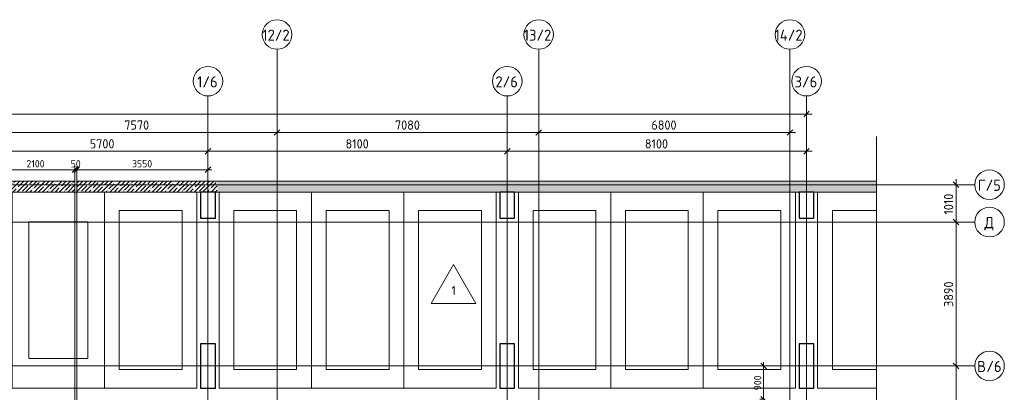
# Model space of a CAD drawing. Header units: millimetres. Extents: x 25887 to 100685, y -10965 to 131188.
# Tile 49 of 49: x 65704 to 92352, y 120898 to 130972. Entities that reach past the tile are written whole.
import ezdxf

# ---------------------------------------------------------------- set-up
doc = ezdxf.new("R2010")
doc.units = ezdxf.units.MM
doc.linetypes.add('4_ Штрихпунктир_ 10 х 2 мм', pattern=[14, 10, -2, 0, -2])
for name, color, linetype, lineweight in [('A-ANNO-DIMS', 7, 'Continuous', 5), ('A-ANNO-DIMS-100', 7, 'Continuous', 5), ('A-DETL-GENF', 7, 'Continuous', 13), ('A-FLOR', 7, 'Continuous', 13), ('A-FLOR-IDEN', 7, 'Continuous', 5), ('A-GENM', 7, 'Continuous', 13), ('A-WALL', 7, 'Continuous', 13), ('A-WALL-PATT', 7, 'Continuous', 13), ('C-PRKG', 7, 'Continuous', 13), ('S-COLS', 7, 'Continuous', 25), ('S-GRID', 7, 'Continuous', 5), ('S-GRID-IDEN', 7, 'Continuous', 5)]:
    doc.layers.add(name, color=color, linetype=linetype, lineweight=lineweight)
doc.styles.add('GOST Common_1', font='GOST_Common.ttf', dxfattribs={"height": 300})
doc.styles.add('GOST Common_2', font='GOST_Common.ttf', dxfattribs={"height": 200})
doc.styles.add('GOST Common_3', font='GOST_Common.ttf', dxfattribs={"height": 250})
doc.dimstyles.new('2_5_мм', dxfattribs={"dimscale": 304.8, "dimtxt": 251.428749, "dimasz": 0.492126, "dimexe": 0.492126, "dimexo": 0.492126, "dimgap": 0, "dimtad": 1, "dimdec": 5, "dimrnd": 1e-05, "dimdsep": 46, "dimtxsty": 'GOST Common_3', "dimblk1": 'OBLIQUE', "dimblk2": 'OBLIQUE', "dimsah": 1, "dimcen": 0.09, "dimdle": 0.492126, "dimadec": 5, "dimazin": 2, "dimtfac": 1, "dimtdec": 4, "dimtix": 1, "dimtmove": 0, "dimatfit": 3, "dimfxl": 1, "dimtvp": 1, "dimtolj": 1, "dimtzin": 0, "dimarcsym": 2})
doc.dimstyles.new('2_5_мм_1', dxfattribs={"dimscale": 304.8, "dimtxt": 251.428749, "dimasz": 0.492126, "dimexe": 0.492126, "dimexo": 0.492126, "dimgap": 0, "dimtad": 1, "dimdec": 5, "dimrnd": 1e-05, "dimdsep": 46, "dimtxsty": 'GOST Common_3', "dimblk1": 'OBLIQUE', "dimblk2": 'OBLIQUE', "dimsah": 1, "dimcen": 0.09, "dimdle": 0.492126, "dimadec": 5, "dimazin": 2, "dimtfac": 1, "dimtdec": 4, "dimtix": 1, "dimtmove": 1, "dimatfit": 3, "dimfxl": 1, "dimtvp": 1, "dimtolj": 1, "dimtzin": 0, "dimarcsym": 2})
doc.dimstyles.new('2_мм_1', dxfattribs={"dimscale": 304.8, "dimtxt": 201.142999, "dimasz": 0.492126, "dimexe": 0.328084, "dimexo": 0.492126, "dimgap": 0, "dimtad": 1, "dimdec": 0, "dimdsep": 46, "dimtxsty": 'GOST Common_2', "dimblk1": 'OBLIQUE', "dimblk2": 'OBLIQUE', "dimsah": 1, "dimcen": 0.09, "dimdle": 0.328084, "dimadec": 5, "dimazin": 2, "dimtfac": 1, "dimtdec": 4, "dimtix": 1, "dimtmove": 0, "dimatfit": 3, "dimfxl": 1, "dimtvp": 1, "dimtolj": 1, "dimtzin": 0, "dimarcsym": 2})
pattern_1 = [(45, (0, 0), (-114.04925, 114.04925), []), (45, (114.05, 0), (-114.04925, 114.04925), [201.612, -40.322, 3.353, -36.97])]

# ---------------------------------------------------------------- blocks, each defined once
blk = doc.blocks.new('АР_Машиноместо - 5300x2500_С-2205627--02_Подвал_МП_часть Б')
at = {"layer": 'C-PRKG'}
for p, q in [((2500, 0), (910, 0)), ((2500, 0), (2500, -5300)), ((910, -500), (2100, -500)), ((2100, -500), (2100, -4800)), ((910, -4800), (2100, -4800))]:
    blk.add_line(p, q, dxfattribs=at)
blk = doc.blocks.new('АР_Машиноместо - 5300x2500_С-V18--02_Подвал_МП_часть Б')
at = {"layer": 'C-PRKG'}
for p, q in [((2500, 0), (0, 0)), ((0, 0), (0, -5300)), ((2500, 0), (2500, -5300)), ((400, -500), (400, -4800)), ((400, -500), (2100, -500)), ((2100, -500), (2100, -4800)), ((400, -4800), (2100, -4800))]:
    blk.add_line(p, q, dxfattribs=at)
blk = doc.blocks.new('АР_Машиноместо - 5300x2500_С-3113488--02_Подвал_МП_часть Б')
at = {"layer": 'C-PRKG'}
for p, q in [((0, 0), (0, 5300)), ((2500, 0), (2500, 5300)), ((400, 4800), (2100, 4800)), ((400, 500), (400, 4800)), ((2100, 500), (2100, 4800)), ((400, 500), (2100, 500)), ((2500, 0), (0, 0))]:
    blk.add_line(p, q, dxfattribs=at)
blk = doc.blocks.new('АР_Машиноместо - 4900x2400_М__5300х2500_-2211001--02_Подвал_МП_часть Б')
at = {"layer": 'C-PRKG'}
for p, q in [((2500, 0), (0, 0)), ((0, 0), (0, -5300)), ((2500, 0), (2500, -5300)), ((450, -800), (450, -4500)), ((450, -800), (2050, -800)), ((2050, -800), (2050, -4500)), ((450, -4500), (2050, -4500)), ((800, -5300), (750, -5300))]:
    blk.add_line(p, q, dxfattribs=at)
blk = doc.blocks.new('АР-Заполнение деф_ шва - Д_ш_-4425143--02_Подвал_МП_часть Б')
at = {"layer": 'A-GENM'}
for p, q in [((0, 25), (24910, 25)), ((0, -25), (24910, -25))]:
    blk.add_line(p, q, dxfattribs=at)
blk = doc.blocks.new('Линия разрыва - М 1_100-6409734--02_Подвал_МП_часть Б')
at = {"layer": 'A-DETL-GENF', "lineweight": 5}
for q in [(-200, 0), (35300, 0)]:
    blk.add_line((-50, 0), q, dxfattribs=at)
blk = doc.blocks.new('Ось сетки - 8_0 мм-31302--02_Подвал_МП_часть Б')
at = {"layer": 'S-GRID-IDEN'}
blk.add_circle((0, 0), 4, dxfattribs=at)
blk = doc.blocks.new('DIMBLOCK23--02_Подвал_МП_часть Б')
at = {"layer": 'A-ANNO-DIMS-100'}
for p, q in [((85882, 121610), (85738, 121610)), ((85838, 120710), (85838, 121710)), ((85838, 121610), (85882, 121610)), ((85882, 120710), (85738, 120710)), ((85838, 120710), (85882, 120710))]:
    blk.add_line(p, q, dxfattribs=at)
at = {"layer": 'A-ANNO-DIMS-100', "lineweight": 25}
for p, q in [((85838, 121610), (85763, 121685)), ((85838, 121610), (85913, 121535)), ((85838, 120710), (85763, 120785)), ((85838, 120710), (85913, 120635))]:
    blk.add_line(p, q, dxfattribs=at)
at = {"layer": 'A-ANNO-DIMS-100', "color": 0, "insert": (85577, 120950), "char_height": 200, "width": 503.2, "attachment_point": 1, "rotation": 90, "line_spacing_factor": 1.022761, "style": 'GOST Common_2'}
blk.add_mtext('900', dxfattribs=at)
blk = doc.blocks.new('_Oblique')
at = {"color": 0, "linetype": 'ByBlock', "lineweight": -2}
blk.add_line((-0.5, -0.5), (0.5, 0.5), dxfattribs=at)
blk = doc.blocks.new('DIMBLOCK105--02_Подвал_МП_часть Б')
at = {"layer": 'A-ANNO-DIMS-100'}
for p, q in [((91089, 121610), (90896, 121610)), ((91046, 113500), (91046, 121610)), ((91046, 121610), (91089, 121610)), ((91089, 113500), (90896, 113500)), ((91046, 113500), (91089, 113500))]:
    blk.add_line(p, q, dxfattribs=at)
at = {"layer": 'A-ANNO-DIMS-100', "lineweight": 25}
for p, q in [((91046, 121610), (90971, 121685)), ((91046, 121610), (91121, 121535)), ((91046, 113500), (90971, 113575)), ((91046, 113500), (91121, 113425))]:
    blk.add_line(p, q, dxfattribs=at)
at = {"layer": 'A-ANNO-DIMS-100', "color": 0, "insert": (90719, 117252), "char_height": 250, "width": 726.16, "attachment_point": 1, "rotation": 90, "line_spacing_factor": 1.022761, "style": 'GOST Common_3'}
blk.add_mtext('8110', dxfattribs=at)
blk = doc.blocks.new('DIMBLOCK106--02_Подвал_МП_часть Б')
at = {"layer": 'A-ANNO-DIMS-100', "lineweight": 25}
for p, q in [((91046, 125500), (90971, 125575)), ((91046, 125500), (91121, 125425)), ((91046, 121610), (90971, 121685)), ((91046, 121610), (91121, 121535))]:
    blk.add_line(p, q, dxfattribs=at)
at = {"layer": 'A-ANNO-DIMS-100'}
for p, q in [((91089, 125500), (90896, 125500)), ((91046, 121610), (91046, 125500)), ((91046, 125500), (91089, 125500)), ((91089, 121610), (90896, 121610)), ((91046, 121610), (91089, 121610))]:
    blk.add_line(p, q, dxfattribs=at)
at = {"layer": 'A-ANNO-DIMS-100', "color": 0, "insert": (90719, 123206), "char_height": 250, "width": 838.66, "attachment_point": 1, "rotation": 90, "line_spacing_factor": 1.022761, "style": 'GOST Common_3'}
blk.add_mtext('3890', dxfattribs=at)
blk = doc.blocks.new('DIMBLOCK107--02_Подвал_МП_часть Б')
at = {"layer": 'A-ANNO-DIMS-100', "lineweight": 25}
for p, q in [((91046, 126510), (90971, 126585)), ((91046, 126510), (91121, 126435)), ((91046, 125500), (90971, 125575)), ((91046, 125500), (91121, 125425))]:
    blk.add_line(p, q, dxfattribs=at)
at = {"layer": 'A-ANNO-DIMS-100'}
for p, q in [((91046, 125500), (91046, 126660)), ((91089, 126510), (90896, 126510)), ((91046, 126510), (91089, 126510)), ((91089, 125500), (90896, 125500)), ((91046, 125500), (91089, 125500))]:
    blk.add_line(p, q, dxfattribs=at)
at = {"layer": 'A-ANNO-DIMS-100', "color": 0, "insert": (90719, 125702), "char_height": 250, "width": 726.16, "attachment_point": 1, "rotation": 90, "line_spacing_factor": 1.022761, "style": 'GOST Common_3'}
blk.add_mtext('1010', dxfattribs=at)
blk = doc.blocks.new('DIMBLOCK120--02_Подвал_МП_часть Б')
at = {"layer": 'A-ANNO-DIMS-100', "lineweight": 25}
for p, q in [((65100, 127921), (65025, 127846)), ((65100, 127921), (65175, 127996)), ((72670, 127921), (72595, 127846)), ((72670, 127921), (72745, 127996))]:
    blk.add_line(p, q, dxfattribs=at)
at = {"layer": 'A-ANNO-DIMS-100'}
for p, q in [((65100, 127877), (65100, 128071)), ((65100, 127921), (72670, 127921)), ((65100, 127921), (65100, 127877)), ((72670, 127877), (72670, 128071)), ((72670, 127921), (72670, 127877))]:
    blk.add_line(p, q, dxfattribs=at)
at = {"layer": 'A-ANNO-DIMS-100', "color": 0, "insert": (68536, 128248), "char_height": 250, "width": 838.66, "attachment_point": 1, "line_spacing_factor": 1.022761, "style": 'GOST Common_3'}
blk.add_mtext('7570', dxfattribs=at)
blk = doc.blocks.new('DIMBLOCK121--02_Подвал_МП_часть Б')
at = {"layer": 'A-ANNO-DIMS-100', "lineweight": 25}
for p, q in [((72670, 127921), (72595, 127846)), ((72670, 127921), (72745, 127996)), ((79750, 127921), (79675, 127846)), ((79750, 127921), (79825, 127996))]:
    blk.add_line(p, q, dxfattribs=at)
at = {"layer": 'A-ANNO-DIMS-100'}
for p, q in [((72670, 127877), (72670, 128071)), ((72670, 127921), (79750, 127921)), ((72670, 127921), (72670, 127877)), ((79750, 127877), (79750, 128071)), ((79750, 127921), (79750, 127877))]:
    blk.add_line(p, q, dxfattribs=at)
at = {"layer": 'A-ANNO-DIMS-100', "color": 0, "insert": (75861, 128248), "char_height": 250, "width": 838.66, "attachment_point": 1, "line_spacing_factor": 1.022761, "style": 'GOST Common_3'}
blk.add_mtext('7080', dxfattribs=at)
blk = doc.blocks.new('DIMBLOCK122--02_Подвал_МП_часть Б')
at = {"layer": 'A-ANNO-DIMS-100', "lineweight": 25}
for p, q in [((79750, 127921), (79675, 127846)), ((79750, 127921), (79825, 127996)), ((86550, 127921), (86475, 127846)), ((86550, 127921), (86625, 127996))]:
    blk.add_line(p, q, dxfattribs=at)
at = {"layer": 'A-ANNO-DIMS-100'}
for p, q in [((79750, 127877), (79750, 128071)), ((79750, 127921), (86700, 127921)), ((79750, 127921), (79750, 127877)), ((86550, 127877), (86550, 128071)), ((86550, 127921), (86550, 127877))]:
    blk.add_line(p, q, dxfattribs=at)
at = {"layer": 'A-ANNO-DIMS-100', "color": 0, "insert": (82801, 128248), "char_height": 250, "width": 838.66, "attachment_point": 1, "line_spacing_factor": 1.022761, "style": 'GOST Common_3'}
blk.add_mtext('6800', dxfattribs=at)
blk = doc.blocks.new('DIMBLOCK123--02_Подвал_МП_часть Б')
at = {"layer": 'A-ANNO-DIMS-100'}
for p, q in [((64950, 127415), (70800, 127415)), ((65100, 127371), (65100, 127565)), ((65100, 127415), (65100, 127371)), ((70800, 127371), (70800, 127565)), ((70800, 127415), (70800, 127371))]:
    blk.add_line(p, q, dxfattribs=at)
at = {"layer": 'A-ANNO-DIMS-100', "lineweight": 25}
for p, q in [((65100, 127415), (65025, 127340)), ((65100, 127415), (65175, 127490)), ((70800, 127415), (70725, 127340)), ((70800, 127415), (70875, 127490))]:
    blk.add_line(p, q, dxfattribs=at)
at = {"layer": 'A-ANNO-DIMS-100', "color": 0, "insert": (67601, 127741), "char_height": 250, "width": 838.66, "attachment_point": 1, "line_spacing_factor": 1.022761, "style": 'GOST Common_3'}
blk.add_mtext('5700', dxfattribs=at)
blk = doc.blocks.new('DIMBLOCK124--02_Подвал_МП_часть Б')
at = {"layer": 'A-ANNO-DIMS-100', "lineweight": 25}
for p, q in [((70800, 127415), (70725, 127340)), ((70800, 127415), (70875, 127490)), ((78900, 127415), (78825, 127340)), ((78900, 127415), (78975, 127490))]:
    blk.add_line(p, q, dxfattribs=at)
at = {"layer": 'A-ANNO-DIMS-100'}
for p, q in [((70800, 127371), (70800, 127565)), ((70800, 127415), (78900, 127415)), ((70800, 127415), (70800, 127371)), ((78900, 127371), (78900, 127565)), ((78900, 127415), (78900, 127371))]:
    blk.add_line(p, q, dxfattribs=at)
at = {"layer": 'A-ANNO-DIMS-100', "color": 0, "insert": (74524, 127741), "char_height": 250, "width": 782.41, "attachment_point": 1, "line_spacing_factor": 1.022761, "style": 'GOST Common_3'}
blk.add_mtext('8100', dxfattribs=at)
blk = doc.blocks.new('DIMBLOCK125--02_Подвал_МП_часть Б')
at = {"layer": 'A-ANNO-DIMS-100', "lineweight": 25}
for p, q in [((78900, 127415), (78825, 127340)), ((78900, 127415), (78975, 127490)), ((87000, 127415), (86925, 127340)), ((87000, 127415), (87075, 127490))]:
    blk.add_line(p, q, dxfattribs=at)
at = {"layer": 'A-ANNO-DIMS-100'}
for p, q in [((78900, 127371), (78900, 127565)), ((78900, 127415), (87150, 127415)), ((78900, 127415), (78900, 127371)), ((87000, 127371), (87000, 127565)), ((87000, 127415), (87000, 127371))]:
    blk.add_line(p, q, dxfattribs=at)
at = {"layer": 'A-ANNO-DIMS-100', "color": 0, "insert": (82624, 127741), "char_height": 250, "width": 782.41, "attachment_point": 1, "line_spacing_factor": 1.022761, "style": 'GOST Common_3'}
blk.add_mtext('8100', dxfattribs=at)
blk = doc.blocks.new('DIMBLOCK126--02_Подвал_МП_часть Б')
at = {"layer": 'A-ANNO-DIMS-100'}
for p, q in [((34000, 128377), (34000, 128571)), ((87000, 128377), (87000, 128571)), ((33850, 128421), (87150, 128421)), ((34000, 128421), (34000, 128377)), ((60180, 128421), (60500, 128421)), ((61154, 128421), (60180, 128421)), ((87000, 128421), (87000, 128377))]:
    blk.add_line(p, q, dxfattribs=at)
at = {"layer": 'A-ANNO-DIMS-100', "lineweight": 25}
for p, q in [((34000, 128421), (34075, 128496)), ((87000, 128421), (87075, 128496)), ((34000, 128421), (33925, 128346)), ((87000, 128421), (86925, 128346))]:
    blk.add_line(p, q, dxfattribs=at)
at = {"layer": 'A-ANNO-DIMS-100', "color": 0, "insert": (60280, 128748), "char_height": 250, "width": 1048.33, "attachment_point": 1, "line_spacing_factor": 1.022761, "style": 'GOST Common_3'}
blk.add_mtext('53000', dxfattribs=at)
blk = doc.blocks.new('DIMBLOCK132--02_Подвал_МП_часть Б')
at = {"layer": 'A-ANNO-DIMS-100'}
for p, q in [((65000, 126915), (67200, 126915)), ((65100, 126871), (65100, 127015)), ((65100, 126915), (65100, 126871)), ((67200, 126460), (67200, 127015)), ((67200, 126915), (67200, 126460))]:
    blk.add_line(p, q, dxfattribs=at)
at = {"layer": 'A-ANNO-DIMS-100', "lineweight": 25}
for p, q in [((65100, 126915), (65025, 126840)), ((65100, 126915), (65175, 126990)), ((67200, 126915), (67125, 126840)), ((67200, 126915), (67275, 126990))]:
    blk.add_line(p, q, dxfattribs=at)
at = {"layer": 'A-ANNO-DIMS-100', "color": 0, "insert": (65889, 127176), "char_height": 200, "width": 625.93, "attachment_point": 1, "line_spacing_factor": 1.022761, "style": 'GOST Common_2'}
blk.add_mtext('2100', dxfattribs=at)
blk = doc.blocks.new('DIMBLOCK133--02_Подвал_МП_часть Б')
at = {"layer": 'A-ANNO-DIMS-100', "lineweight": 25}
for p, q in [((67200, 126915), (67125, 126840)), ((67250, 126915), (67175, 126840)), ((67200, 126915), (67275, 126990)), ((67250, 126915), (67325, 126990))]:
    blk.add_line(p, q, dxfattribs=at)
at = {"layer": 'A-ANNO-DIMS-100'}
for p, q in [((67200, 126460), (67200, 127015)), ((67200, 126915), (67250, 126915)), ((67200, 126915), (67200, 126460)), ((67250, 126460), (67250, 127015)), ((67250, 126915), (67250, 126460))]:
    blk.add_line(p, q, dxfattribs=at)
at = {"layer": 'A-ANNO-DIMS-100', "color": 0, "insert": (67085, 127176), "char_height": 200, "width": 335.47, "attachment_point": 1, "line_spacing_factor": 1.022761, "style": 'GOST Common_2'}
blk.add_mtext('50', dxfattribs=at)
blk = doc.blocks.new('DIMBLOCK134--02_Подвал_МП_часть Б')
at = {"layer": 'A-ANNO-DIMS-100', "lineweight": 25}
for p, q in [((67250, 126915), (67175, 126840)), ((67250, 126915), (67325, 126990)), ((70800, 126915), (70725, 126840)), ((70800, 126915), (70875, 126990))]:
    blk.add_line(p, q, dxfattribs=at)
at = {"layer": 'A-ANNO-DIMS-100'}
for p, q in [((67250, 126460), (67250, 127015)), ((67250, 126915), (70900, 126915)), ((67250, 126915), (67250, 126460)), ((70800, 126871), (70800, 127015)), ((70800, 126915), (70800, 126871))]:
    blk.add_line(p, q, dxfattribs=at)
at = {"layer": 'A-ANNO-DIMS-100', "color": 0, "insert": (68745, 127176), "char_height": 200, "width": 670.93, "attachment_point": 1, "line_spacing_factor": 1.022761, "style": 'GOST Common_2'}
blk.add_mtext('3550', dxfattribs=at)
blk = doc.blocks.new('Марка полов - Марка полов-4106608--02_Подвал_МП_часть Б')
at = {"layer": 'A-FLOR-IDEN'}
for p, q in [((0, 7), (-6.06, -3.5)), ((6.06, -3.5), (0, 7)), ((-6.06, -3.5), (6.06, -3.5))]:
    blk.add_line(p, q, dxfattribs=at)

msp = doc.modelspace()

# ---------------------------------------------------------------- hatches: boundary and pattern name
at = {"layer": 'A-WALL-PATT', "lineweight": 5}
h = msp.add_hatch(dxfattribs=at)
h.set_pattern_fill('FP_3', color=256, style=0, pattern_type=2)
h.set_pattern_definition(pattern_1)
h.paths.add_polyline_path([(67200, 126310), (67200, 126610), (65200, 126610), (65200, 126310)])
h = msp.add_hatch(dxfattribs=at)
h.set_pattern_fill('FP_3', color=256, style=0, pattern_type=2)
h.set_pattern_definition(pattern_1)
h.paths.add_polyline_path([(71000, 126310), (71050, 126310), (71050, 126610), (67250, 126610), (67250, 126310), (70600, 126310)])
h = msp.add_hatch(dxfattribs=at)
h.set_pattern_fill('FP_3', color=256, style=0, pattern_type=2)
h.set_pattern_definition(pattern_1)
h.paths.add_polyline_path([(88890, 126310), (88890, 126610), (71050, 126610), (71050, 126310), (87200, 126310)])

# ---------------------------------------------------------------- linework, layer by layer
at = {"layer": 'A-FLOR'}
for p, q in [((67200, 101450.058819), (67200, 126310)), ((67250, 126310), (67250, 101450.058819))]:
    msp.add_line(p, q, dxfattribs=at)
at = {"layer": 'A-WALL'}
for p, q in [((67200, 126610), (45400, 126610)), ((67200, 126310), (67200, 126610)), ((67250, 126610), (67250, 126310)), ((88890, 126610), (67250, 126610)), ((65200, 126310), (67200, 126310)), ((67250, 126310), (88890, 126310))]:
    msp.add_line(p, q, dxfattribs=at)
at = {"layer": 'S-COLS'}
for p, q in [((71000, 126310), (70600, 126310)), ((70600, 126310), (70600, 125610)), ((71000, 125610), (71000, 126310)), ((79100, 126310), (78700, 126310)), ((78700, 126310), (78700, 125610)), ((79100, 125610), (79100, 126310)), ((87200, 126310), (86800, 126310)), ((86800, 126310), (86800, 125610)), ((87200, 125610), (87200, 126310)), ((70600, 125610), (71000, 125610)), ((78700, 125610), (79100, 125610)), ((86800, 125610), (87200, 125610)), ((71000, 122210), (70600, 122210)), ((70600, 122210), (70600, 121010)), ((71000, 121010), (71000, 122210)), ((79100, 122210), (78700, 122210)), ((78700, 122210), (78700, 121010)), ((79100, 121010), (79100, 122210)), ((87200, 122210), (86800, 122210)), ((86800, 122210), (86800, 121010)), ((87200, 121010), (87200, 122210)), ((70600, 121010), (71000, 121010)), ((78700, 121010), (79100, 121010)), ((86800, 121010), (87200, 121010))]:
    msp.add_line(p, q, dxfattribs=at)
at = {"layer": 'S-GRID', "linetype": '4_ Штрихпунктир_ 10 х 2 мм'}
for p, q in [((72670, 80104.964717), (72670, 130172)), ((79750, 80104.964717), (79750, 130172)), ((86550, 80104.964717), (86550, 130172)), ((70800, 103519.533888), (70800, 128910)), ((78900, 103519.533888), (78900, 128910)), ((87000, 103519.533888), (87000, 128910)), ((91551.922019, 126510), (27912.537886, 126510)), ((91551.922019, 126510), (27912.537886, 126510)), ((91551.922019, 125500), (28288.23047, 125500)), ((91551.922019, 121610), (27912.537886, 121610))]:
    msp.add_line(p, q, dxfattribs=at)

# ---------------------------------------------------------------- block references
at = {"layer": 'A-DETL-GENF', "rotation": 269.9999999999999}
msp.add_blockref('Линия разрыва - М 1_100-6409734--02_Подвал_МП_часть Б', (88890, 127610), dxfattribs=at)
at = {"layer": 'A-FLOR-IDEN', "xscale": 99.99999999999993, "yscale": 99.99999999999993, "zscale": 99.99999999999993}
msp.add_blockref('Марка полов - Марка полов-4106608--02_Подвал_МП_часть Б', (77443.282089, 123650.157354), dxfattribs=at)
at = {"layer": 'A-GENM', "rotation": 270}
msp.add_blockref('АР-Заполнение деф_ шва - Д_ш_-4425143--02_Подвал_МП_часть Б', (67225, 126310), dxfattribs=at)
at = {"layer": 'C-PRKG', "rotation": 180}
for name, p in [('АР_Машиноместо - 4900x2400_М__5300х2500_-2211001--02_Подвал_МП_часть Б', (68000, 121010)), ('АР_Машиноместо - 5300x2500_С-V18--02_Подвал_МП_часть Б', (73600, 121010)), ('АР_Машиноместо - 5300x2500_С-V18--02_Подвал_МП_часть Б', (78600, 121010)), ('АР_Машиноместо - 5300x2500_С-V18--02_Подвал_МП_часть Б', (84200, 121010)), ('АР_Машиноместо - 5300x2500_С-2205627--02_Подвал_МП_часть Б', (89800, 121010))]:
    msp.add_blockref(name, p, dxfattribs=at)
at = {"layer": 'C-PRKG'}
for p in [(68000, 121010), (73600, 121010), (79200, 121010), (84200, 121010)]:
    msp.add_blockref('АР_Машиноместо - 5300x2500_С-3113488--02_Подвал_МП_часть Б', p, dxfattribs=at)
at = {"layer": 'S-GRID-IDEN', "xscale": 99.99999999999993, "yscale": 99.99999999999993, "zscale": 99.99999999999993}
for p in [(72670, 130572), (79750, 130572), (86550, 130572), (70800, 129310), (78900, 129310), (87000, 129310)]:
    msp.add_blockref('Ось сетки - 8_0 мм-31302--02_Подвал_МП_часть Б', p, dxfattribs=at)
for p, rotation in [((91951.922019, 126510), 89.99999999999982), ((91951.922019, 125500), 89.9999999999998), ((91951.922019, 121610), 89.99999999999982)]:
    msp.add_blockref('Ось сетки - 8_0 мм-31302--02_Подвал_МП_часть Б', p, dxfattribs=dict(at, rotation=rotation))

# ---------------------------------------------------------------- texts
at = {"layer": 'A-FLOR-IDEN', "insert": (77392.405806, 123772.219026), "char_height": 250, "width": 152.320625, "attachment_point": 1, "style": 'GOST Common_3'}
msp.add_mtext('\\fGOST Common|b0|i0|c204|p34|;1', dxfattribs=at)
at = {"layer": 'S-GRID-IDEN', "char_height": 300, "attachment_point": 1, "style": 'GOST Common_1'}
for s, insert, width in [('12/2', (72269.87793, 130704.087149), 962.025), ('13/2', (79346.37793, 130704.087149), 970.041875), ('14/2', (86132.87793, 130704.087149), 1002.109375), ('1/6', (70505.37793, 129442.087149), 705.485), ('2/6', (78578.87793, 129442.087149), 769.62), ('3/6', (86675.87793, 129442.087149), 777.636875), ('\\fGOST Common|b0|i0|c204|p34|;Г', (91633.501537, 126644.544597), 256.54), ('/5', (91845.168203, 126644.544597), 513.08), ('\\fGOST Common|b0|i0|c204|p34|;Д', (91815.501537, 125634.544597), 328.691875), ('\\fGOST Common|b0|i0|c204|p34|;В', (91614.001537, 121744.544597), 304.64125), ('/6', (91865.355703, 121744.544597), 513.08)]:
    msp.add_mtext(s, dxfattribs=dict(at, insert=insert, width=width))

# ---------------------------------------------------------------- dimensions: what is measured, and where the dimension line sits
at = {"layer": 'A-ANNO-DIMS'}
dim = msp.add_linear_dim(base=(86999.9999999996, 128421.1043726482), p1=(33999.9999999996, 128527.1703898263), p2=(86999.9999999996, 128527.1703898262), dimstyle='2_5_мм_1', override={"dimpost": '<>', "dimfxl": 53000}, dxfattribs=at)
dim.commit()
dim.dimension.update_dxf_attribs({"geometry": 'DIMBLOCK126--02_Подвал_МП_часть Б', "text_midpoint": (60804.2087788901, 128581.1447819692), "dimtype": 160})
for base, p1, p2, dimstyle, override, picture, middle in [((72669.9999999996, 127921.1043726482), (65099.9999999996, 128027.1703898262), (72669.9999999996, 128027.1703898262), '2_5_мм', {"dimpost": '<>', "dimfxl": 7570}, 'DIMBLOCK120--02_Подвал_МП_часть Б', (68884.9999999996, 128046.1043726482)), ((79749.9999999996, 127921.1043726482), (72669.9999999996, 128027.1703898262), (79749.9999999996, 128027.1703898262), '2_5_мм', {"dimpost": '<>', "dimfxl": 7080}, 'DIMBLOCK121--02_Подвал_МП_часть Б', (76209.9999999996, 128046.1043726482)), ((86549.9999999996, 127921.1043726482), (79749.9999999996, 128027.1703898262), (86549.9999999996, 128027.1703898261), '2_5_мм', {"dimpost": '<>', "dimfxl": 6800}, 'DIMBLOCK122--02_Подвал_МП_часть Б', (83149.9999999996, 128046.1043726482)), ((70800.0000000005, 127414.6208469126), (65099.9999999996, 127520.6868640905), (70800.0000000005, 127520.6868640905), '2_5_мм', {"dimpost": '<>', "dimfxl": 5700}, 'DIMBLOCK123--02_Подвал_МП_часть Б', (67950.0000000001, 127539.6208469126)), ((78900.0000000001, 127414.6208469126), (70800.0000000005, 127520.6868640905), (78900.0000000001, 127520.6868640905), '2_5_мм', {"dimpost": '<>', "dimfxl": 8100}, 'DIMBLOCK124--02_Подвал_МП_часть Б', (74850.0000000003, 127539.6208469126)), ((86999.9999999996, 127414.6208469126), (78900.0000000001, 127520.6868640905), (86999.9999999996, 127520.6868640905), '2_5_мм', {"dimpost": '<>', "dimfxl": 8100}, 'DIMBLOCK125--02_Подвал_МП_часть Б', (82949.9999999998, 127539.6208469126)), ((67200, 126914.620847), (65100, 127020.686864), (67200, 126310), '2_мм_1', {"dimpost": '<>', "dimfxl": 2216.997027}, 'DIMBLOCK132--02_Подвал_МП_часть Б', (66150, 127014.620847)), ((67250, 126914.620847), (67200, 126310), (67250, 126310), '2_мм_1', {"dimpost": '<>', "dimfxl": 50}, 'DIMBLOCK133--02_Подвал_МП_часть Б', (67225, 127014.620847)), ((70800, 126914.620847), (67250, 126310), (70800, 127020.686864), '2_мм_1', {"dimpost": '<>', "dimfxl": 3620.438622}, 'DIMBLOCK134--02_Подвал_МП_часть Б', (69025, 127014.620847))]:
    dim = msp.add_linear_dim(base=base, p1=p1, p2=p2, dimstyle=dimstyle, override=override, dxfattribs=at)
    dim.commit()
    dim.dimension.update_dxf_attribs({"geometry": picture, "text_midpoint": middle})
for base, p1, p2, dimstyle, override, picture, middle in [((91045.554152, 126510), (90939.488134, 125500), (90939.488134, 126510), '2_5_мм', {"dimpost": '<>', "dimfxl": 1010}, 'DIMBLOCK107--02_Подвал_МП_часть Б', (90920.554152, 126005)), ((91045.554152, 125500), (90939.488134, 121610), (90939.488134, 125500), '2_5_мм', {"dimpost": '<>', "dimfxl": 3890}, 'DIMBLOCK106--02_Подвал_МП_часть Б', (90920.554152, 123555)), ((85837.929633, 121610), (85731.863616, 120710), (85731.863616, 121610), '2_мм_1', {"dimpost": '<>', "dimfxl": 900}, 'DIMBLOCK23--02_Подвал_МП_часть Б', (85737.929633, 121160)), ((91045.5541516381, 121610.0000000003), (90939.48813446, 113500.0000000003), (90939.4881344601, 121610.0000000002), '2_5_мм', {"dimpost": '<>', "dimfxl": 8110}, 'DIMBLOCK105--02_Подвал_МП_часть Б', (90920.5541516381, 117555.0000000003))]:
    dim = msp.add_linear_dim(base=base, p1=p1, p2=p2, angle=90, dimstyle=dimstyle, override=override, dxfattribs=at)
    dim.commit()
    dim.dimension.update_dxf_attribs({"geometry": picture, "text_midpoint": middle})

doc.saveas('drawing.dxf')
